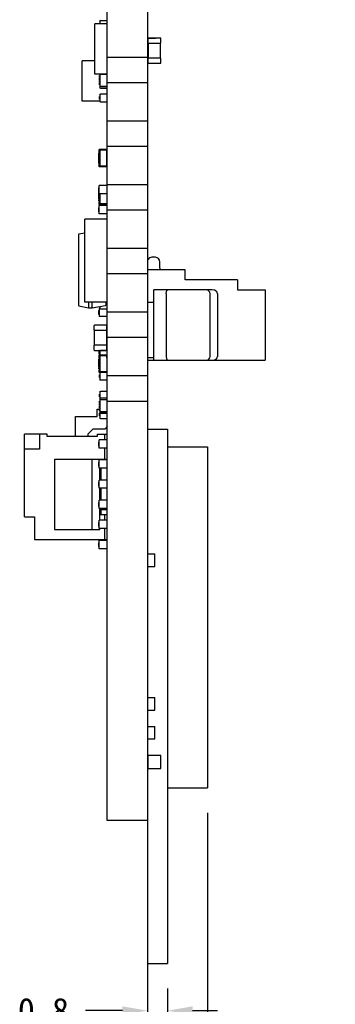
# Model space of a CAD drawing. Header units: millimetres. Extents: x 0 to 297, y 0 to 210.
# Tile 70 of 172: x 144 to 157, y 72 to 111. Entities that reach past the tile are written whole.
import ezdxf

# ---------------------------------------------------------------- set-up
doc = ezdxf.new("R2010")
doc.units = ezdxf.units.MM
doc.header["$LTSCALE"] = 16.335
doc.header["$PDMODE"] = 3
doc.header["$PDSIZE"] = 8
doc.layers.get('0').update_dxf_attribs({"linetype": 'CONTINUOUS'})
doc.layers.get('Defpoints').update_dxf_attribs({"linetype": 'CONTINUOUS'})
for name, color, linetype in [('2_100_DXF_CONTINUOUS_LINE', 7, 'CONTINUOUS'), ('3_1_A_DXF_CONTINUOUS_LINE', 7, 'CONTINUOUS'), ('_1_10001_DXF_CONTINUOUS_LINE', 7, 'CONTINUOUS'), ('_2_1_20001_DXF_CONTINUOUS_LINE', 7, 'CONTINUOUS'), ('_7_AF0_DXF_CONTINUOUS_LINE', 7, 'CONTINUOUS'), ('EXTRUDED-539DXF_CONTINUOUS_LINE', 7, 'CONTINUOUS'), ('EXTRUDED-541DXF_CONTINUOUS_LINE', 7, 'CONTINUOUS'), ('EXTRUDED-543DXF_CONTINUOUS_LINE', 7, 'CONTINUOUS'), ('MOLEX1_25-LSDXF_CONTINUOUS_LINE', 7, 'CONTINUOUS'), ('OPEN_CASCADEDXF_CONTINUOUS_LINE', 7, 'CONTINUOUS'), ('PRT0001_DXF_CONTINUOUS_LINE', 7, 'CONTINUOUS'), ('PRT0003_DXF_CONTINUOUS_LINE', 7, 'CONTINUOUS'), ('PRT0005_DXF_CONTINUOUS_LINE', 7, 'CONTINUOUS'), ('SOT23-5-1406DXF_CONTINUOUS_LINE', 7, 'CONTINUOUS'), ('SOT23-5AND6_DXF_CONTINUOUS_LINE', 7, 'CONTINUOUS'), ('USER_LIBRARYDXF_CONTINUOUS_LINE', 7, 'CONTINUOUS')]:
    doc.layers.add(name, color=color, linetype=linetype)
doc.styles.get("Standard").update_dxf_attribs({"font": '仿宋_GB2312.ttf'})
doc.dimstyles.get("Standard").update_dxf_attribs({"dimtxt": 2.5, "dimasz": 3.5, "dimexe": 1.5, "dimexo": 1, "dimtad": 1, "dimdsep": 46, "dimtxsty": 'Standard', "dimblk": '_FILLED', "dimblk1": '_FILLED', "dimblk2": '_FILLED', "dimcen": 0.09, "dimazin": 2, "dimtol": 1, "dimtp": 0.01, "dimtm": 0.01, "dimtfac": 1, "dimtofl": 0, "dimtmove": 0, "dimatfit": 3, "dimldrblk": '_FILLED', "dimfxl": 1, "dimtolj": 1, "dimarcsym": 0})

# ---------------------------------------------------------------- blocks, each defined once
blk = doc.blocks.new('_FILLED')
at = {"color": 0, "linetype": 'ByBlock'}
blk.add_solid([(0, 0), (-1, 0.171), (-1, -0.171)], dxfattribs=at)
blk = doc.blocks.new('*D18')
at = {"color": 0, "lineweight": -2, "transparency": 16777216}
for p, q in [((149.577, 77.954), (149.577, 69.874)), ((150.377, 72.254), (150.377, 69.874)), ((148.577, 71.374), (147.101, 71.374)), ((151.377, 71.374), (152.377, 71.374))]:
    blk.add_line(p, q, dxfattribs=at)
at = {"layer": 'Defpoints', "color": 0, "transparency": 16777216}
for p in [(149.577, 78.954), (150.377, 73.254), (150.377, 71.374)]:
    blk.add_point(p, dxfattribs=at)
at = {"color": 0, "lineweight": -2, "transparency": 16777216}
blk.add_blockref('_FILLED', (149.577, 71.374), dxfattribs=at)
at = {"color": 0, "lineweight": -2, "transparency": 16777216, "rotation": 180}
blk.add_blockref('_FILLED', (150.377, 71.374), dxfattribs=at)
at = {"color": 0, "transparency": 16777216, "insert": (145.429, 71.374), "char_height": 1, "attachment_point": 5}
blk.add_mtext('\\A1;0.8', dxfattribs=at)
blk = doc.blocks.new('*D19')
at = {"color": 0, "lineweight": -2, "transparency": 16777216}
for p, q in [((151.977, 79.254), (151.977, 67.871)), ((149.577, 77.954), (149.577, 67.871)), ((148.577, 69.371), (147.577, 69.371)), ((152.977, 69.371), (154.43, 69.371))]:
    blk.add_line(p, q, dxfattribs=at)
at = {"layer": 'Defpoints', "color": 0, "transparency": 16777216}
for p in [(151.977, 80.254), (149.577, 78.954), (151.977, 69.371)]:
    blk.add_point(p, dxfattribs=at)
at = {"color": 0, "lineweight": -2, "transparency": 16777216}
blk.add_blockref('_FILLED', (149.577, 69.371), dxfattribs=at)
at = {"color": 0, "lineweight": -2, "transparency": 16777216, "rotation": 180}
blk.add_blockref('_FILLED', (151.977, 69.371), dxfattribs=at)
at = {"color": 0, "transparency": 16777216, "insert": (156.126, 69.371), "char_height": 1, "attachment_point": 5}
blk.add_mtext('\\A1;2.4', dxfattribs=at)

msp = doc.modelspace()

# ---------------------------------------------------------------- linework, layer by layer
at = {"color": 7, "true_color": 0xffffff}
msp.add_line((150.374, 94.554), (150.377, 73.254), dxfattribs=at)
at = {"layer": '2_100_DXF_CONTINUOUS_LINE', "color": 7, "linetype": 'Continuous'}
for p, q in [((150.113, 109.339), (149.593, 109.339)), ((149.593, 109.339), (149.593, 109.159)), ((149.613, 109.139), (150.093, 109.139)), ((150.113, 109.159), (150.113, 109.339)), ((147.962, 97.895), (147.442, 97.895)), ((147.442, 97.895), (147.442, 97.715)), ((147.962, 97.715), (147.962, 97.895)), ((147.462, 97.695), (147.942, 97.695))]:
    msp.add_line(p, q, dxfattribs=at)
for centre, start, end in [((149.613, 109.159), 180, 270), ((150.093, 109.159), 270, 0), ((147.462, 97.715), 180, 270), ((147.942, 97.715), 270, 360), ((149.613, 81.524), 163.2056, 164.9793), ((149.613, 81.524), 105.0204, 106.8973), ((150.093, 81.524), 73.1236, 74.9802), ((150.093, 81.524), 15.0213, 16.8166)]:
    msp.add_arc(centre, 0.02, start, end, dxfattribs=at)
at = {"layer": '3_1_A_DXF_CONTINUOUS_LINE', "color": 7, "linetype": 'Continuous'}
for p, q in [((149.593, 110.119), (149.593, 109.939)), ((149.593, 109.939), (150.113, 109.939)), ((150.093, 110.139), (149.613, 110.139)), ((150.113, 109.939), (150.113, 110.119)), ((147.442, 98.675), (147.442, 98.495)), ((147.942, 98.695), (147.462, 98.695)), ((147.962, 98.495), (147.962, 98.675)), ((147.442, 98.495), (147.962, 98.495)), ((149.593, 81.524), (149.593, 81.044)), ((150.093, 81.544), (149.613, 81.544)), ((150.113, 81.044), (150.113, 81.524)), ((149.613, 81.024), (150.093, 81.024))]:
    msp.add_line(p, q, dxfattribs=at)
for centre, start, end in [((149.613, 110.119), 90, 180), ((150.093, 110.119), 0, 90), ((147.462, 98.675), 90, 180), ((147.942, 98.675), 360, 90), ((149.613, 81.524), 90, 180), ((150.093, 81.524), 0, 90), ((149.613, 81.044), 180, 270), ((150.093, 81.044), 270, 0)]:
    msp.add_arc(centre, 0.02, start, end, dxfattribs=at)
at = {"layer": '_1_10001_DXF_CONTINUOUS_LINE', "color": 7, "linetype": 'Continuous'}
for p, q in [((149.603, 109.939), (149.603, 109.339)), ((150.103, 109.339), (150.103, 109.939)), ((147.452, 98.495), (147.452, 97.895)), ((147.952, 97.895), (147.952, 98.495))]:
    msp.add_line(p, q, dxfattribs=at)
at = {"layer": '_2_1_20001_DXF_CONTINUOUS_LINE', "color": 7, "linetype": 'Continuous'}
for p, q in [((149.577, 89.584), (149.877, 89.584)), ((149.877, 89.084), (149.877, 89.584)), ((149.577, 89.084), (149.877, 89.084)), ((149.577, 83.854), (149.877, 83.854)), ((149.877, 83.354), (149.877, 83.854)), ((149.577, 83.354), (149.877, 83.354)), ((149.577, 82.704), (149.877, 82.704)), ((149.877, 82.204), (149.877, 82.704)), ((149.577, 82.204), (149.877, 82.204))]:
    msp.add_line(p, q, dxfattribs=at)
at = {"layer": '_7_AF0_DXF_CONTINUOUS_LINE', "color": 7, "linetype": 'Continuous'}
for p, q in [((149.878, 89.399), (149.877, 89.399)), ((149.878, 89.338), (149.877, 89.338)), ((149.878, 89.279), (149.877, 89.279)), ((149.878, 89.279), (149.878, 89.399)), ((149.878, 83.669), (149.877, 83.669)), ((149.878, 83.608), (149.877, 83.608)), ((149.878, 83.549), (149.878, 83.669)), ((149.878, 83.549), (149.877, 83.549)), ((149.878, 82.52), (149.877, 82.52)), ((149.878, 82.459), (149.877, 82.459)), ((149.878, 82.4), (149.878, 82.52)), ((149.878, 82.4), (149.877, 82.4))]:
    msp.add_line(p, q, dxfattribs=at)
at = {"layer": 'EXTRUDED-539DXF_CONTINUOUS_LINE', "color": 7, "linetype": 'Continuous'}
for p, q in [((146.977, 107.629), (146.977, 109.229)), ((147.477, 109.229), (146.977, 109.229)), ((147.673, 107.629), (146.977, 107.629))]:
    msp.add_line(p, q, dxfattribs=at)
at = {"layer": 'EXTRUDED-541DXF_CONTINUOUS_LINE', "color": 7, "linetype": 'Continuous'}
for p, q in [((147.477, 108.706), (147.477, 110.706)), ((147.977, 110.706), (147.477, 110.706)), ((147.977, 108.706), (147.477, 108.706))]:
    msp.add_line(p, q, dxfattribs=at)
at = {"layer": 'EXTRUDED-543DXF_CONTINUOUS_LINE', "color": 7, "linetype": 'Continuous'}
for p, q in [((147.957, 102.919), (147.077, 102.919)), ((147.077, 99.619), (147.077, 102.919)), ((147.957, 102.919), (147.957, 99.619)), ((147.957, 99.619), (147.077, 99.619))]:
    msp.add_line(p, q, dxfattribs=at)
at = {"layer": 'MOLEX1_25-LSDXF_CONTINUOUS_LINE', "color": 7, "linetype": 'Continuous'}
for p, q in [((149.897, 101.403), (149.757, 101.403)), ((151.077, 100.903), (149.577, 100.903)), ((150.077, 100.971), (150.077, 101.223)), ((151.077, 100.503), (151.077, 100.903)), ((153.177, 100.503), (151.077, 100.503)), ((153.177, 100.503), (153.177, 100.103)), ((152.165, 100.103), (149.827, 100.103)), ((149.827, 97.303), (149.827, 100.103)), ((153.177, 100.103), (154.277, 100.103)), ((154.277, 100.103), (154.277, 97.303)), ((150.327, 99.953), (150.327, 97.453)), ((152.077, 97.453), (152.077, 99.953)), ((152.377, 99.953), (152.377, 97.453)), ((149.827, 99.603), (149.577, 99.603)), ((149.577, 97.403), (149.827, 97.403)), ((149.577, 97.303), (154.277, 97.303))]:
    msp.add_line(p, q, dxfattribs=at)
for centre, radius, start, end in [((149.757, 101.223), 0.18, 90, 147.8098), ((149.897, 101.223), 0.18, 0, 90), ((150.577, 100.971), 0.5, 180, 187.82), ((151.927, 99.953), 0.15, 0, 90), ((151.927, 97.453), 0.15, 270, 0)]:
    msp.add_arc(centre, radius, start, end, dxfattribs=at)
for centre, start_param, end_param in [((152.165, 99.953), 0, 1.570796), ((152.165, 97.453), -1.570796, 0)]:
    msp.add_ellipse(centre, major_axis=(0.212, 0), ratio=0.707107, start_param=start_param, end_param=end_param, dxfattribs=at)
for points, knots in [([(150.327, 99.953), (150.327, 99.973), (150.33, 100.002), (150.338, 100.038), (150.346, 100.061), (150.355, 100.079), (150.365, 100.093), (150.377, 100.101), (150.385, 100.103), (150.389, 100.103)], [0, 0, 0, 0, 0.343767, 0.498941, 0.636433, 0.753873, 0.85114, 0.930984, 1, 1, 1, 1]), ([(150.327, 97.453), (150.327, 97.434), (150.33, 97.405), (150.338, 97.369), (150.346, 97.346), (150.355, 97.328), (150.365, 97.314), (150.377, 97.306), (150.385, 97.303), (150.389, 97.303)], [0, 0, 0, 0, 0.343791, 0.49896, 0.636454, 0.753929, 0.851173, 0.930973, 1, 1, 1, 1])]:
    msp.add_open_spline(points, degree=3, knots=knots, dxfattribs=at)
at = {"layer": 'OPEN_CASCADEDXF_CONTINUOUS_LINE', "color": 7, "linetype": 'Continuous'}
for p, q in [((147.977, 78.954), (147.977, 148.954)), ((149.577, 148.954), (149.577, 78.954)), ((149.577, 109.374), (147.977, 109.374)), ((147.977, 108.374), (149.577, 108.374)), ((149.577, 106.834), (147.977, 106.834)), ((147.977, 105.834), (149.577, 105.834)), ((149.577, 104.294), (147.977, 104.294)), ((147.977, 103.294), (149.577, 103.294)), ((149.577, 101.754), (147.977, 101.754)), ((147.977, 100.754), (149.577, 100.754)), ((149.577, 99.214), (147.977, 99.214)), ((147.977, 98.214), (149.577, 98.214)), ((149.577, 96.674), (147.977, 96.674)), ((147.977, 95.674), (149.577, 95.674)), ((149.577, 78.954), (147.977, 78.954))]:
    msp.add_line(p, q, dxfattribs=at)
at = {"layer": 'PRT0001_DXF_CONTINUOUS_LINE', "color": 7, "linetype": 'Continuous'}
for p, q in [((149.577, 94.554), (150.374, 94.554)), ((150.374, 93.854), (151.977, 93.854)), ((151.977, 93.854), (151.977, 80.254)), ((150.376, 80.253), (151.977, 80.254)), ((149.577, 78.954), (149.577, 73.254)), ((149.577, 73.254), (150.377, 73.254))]:
    msp.add_line(p, q, dxfattribs=at)
at = {"layer": 'PRT0003_DXF_CONTINUOUS_LINE', "color": 7, "linetype": 'Continuous'}
for p, q in [((146.702, 95.054), (147.577, 95.054)), ((146.702, 94.254), (146.702, 95.054)), ((147.577, 95.354), (147.67, 95.354)), ((147.577, 95.054), (147.577, 95.354)), ((147.977, 94.654), (147.877, 94.554)), ((145.577, 94.354), (144.677, 94.354)), ((144.677, 91.054), (144.677, 94.354)), ((145.277, 94.354), (145.277, 93.754)), ((145.577, 94.254), (145.577, 94.354)), ((147.577, 94.254), (145.577, 94.254)), ((147.402, 94.554), (147.202, 94.354)), ((147.202, 94.354), (147.202, 94.254)), ((147.877, 94.554), (147.402, 94.554)), ((147.577, 94.354), (147.977, 94.354)), ((147.577, 94.354), (147.577, 94.254)), ((147.877, 94.13), (147.877, 94.354)), ((145.277, 93.754), (144.677, 93.754)), ((147.877, 93.354), (147.877, 93.8)), ((145.877, 93.354), (147.977, 93.354)), ((145.877, 93.354), (145.877, 90.554)), ((147.377, 90.554), (147.377, 93.354)), ((147.677, 93.328), (147.677, 93.354)), ((147.727, 93.354), (147.727, 93.328)), ((147.677, 92.526), (147.677, 92.998)), ((147.727, 92.526), (147.727, 92.998)), ((147.677, 91.723), (147.677, 92.196)), ((147.727, 91.723), (147.727, 92.196)), ((147.677, 90.921), (147.677, 91.393)), ((147.677, 91.154), (147.977, 91.154)), ((147.727, 91.154), (147.727, 91.393)), ((147.727, 91.354), (147.977, 91.354)), ((147.877, 90.921), (147.877, 91.154)), ((144.677, 91.054), (145.077, 91.054)), ((145.077, 91.054), (145.077, 90.154)), ((145.877, 90.554), (147.677, 90.554)), ((147.677, 90.554), (147.677, 90.591)), ((147.877, 90.154), (147.877, 90.591)), ((145.077, 90.154), (147.977, 90.154))]:
    msp.add_line(p, q, dxfattribs=at)
at = {"layer": 'PRT0005_DXF_CONTINUOUS_LINE', "color": 7, "linetype": 'Continuous'}
msp.add_line((147.977, 102.454), (147.957, 102.454), dxfattribs=at)
at = {"layer": 'SOT23-5-1406DXF_CONTINUOUS_LINE', "color": 7, "linetype": 'Continuous'}
for p, q in [((146.827, 102.296), (146.827, 99.493)), ((147.077, 102.365), (146.848, 102.32)), ((146.848, 99.468), (147.227, 99.394)), ((147.227, 99.619), (147.227, 99.419)), ((147.227, 99.394), (147.377, 99.394)), ((147.377, 99.419), (147.377, 99.619)), ((147.377, 99.394), (147.907, 99.488)), ((147.927, 99.512), (147.927, 99.619))]:
    msp.add_line(p, q, dxfattribs=at)
for centre, radius, start, end in [((146.852, 102.296), 0.025, 101, 180), ((146.852, 99.493), 0.025, 180, 259), ((147.382, 99.419), 0.00443, 180.0054, 184.8915), ((147.902, 99.512), 0.025, 280, 360)]:
    msp.add_arc(centre, radius, start, end, dxfattribs=at)
msp.add_ellipse((147.099, 99.419), major_axis=(0.129, 0), ratio=0.19438, start_param=-0.018208, end_param=0, dxfattribs=at)
for points, knots in [([(147.227, 99.419), (147.227, 99.416), (147.227, 99.411), (147.226, 99.405), (147.226, 99.402), (147.226, 99.399), (147.227, 99.397), (147.227, 99.395), (147.227, 99.394), (147.227, 99.394), (147.227, 99.394)], [0, 0, 0, 0, 0.377191, 0.547404, 0.696799, 0.820007, 0.912621, 0.971987, 0.989318, 1, 1, 1, 1]), ([(147.377, 99.419), (147.378, 99.416), (147.378, 99.411), (147.378, 99.405), (147.378, 99.402), (147.378, 99.399), (147.378, 99.397), (147.378, 99.395), (147.378, 99.394), (147.377, 99.394), (147.377, 99.394)], [0, 0, 0, 0, 0.378001, 0.548606, 0.698318, 0.8217, 0.914252, 0.973188, 0.990058, 1, 1, 1, 1])]:
    msp.add_open_spline(points, degree=3, knots=knots, dxfattribs=at)
at = {"layer": 'SOT23-5AND6_DXF_CONTINUOUS_LINE', "color": 7, "linetype": 'Continuous'}
for p, q in [((147.977, 102.044), (147.957, 102.044)), ((147.957, 101.644), (147.977, 101.644)), ((147.977, 101.094), (147.957, 101.094)), ((147.957, 100.694), (147.977, 100.694)), ((147.977, 100.144), (147.957, 100.144)), ((147.957, 99.744), (147.977, 99.744))]:
    msp.add_line(p, q, dxfattribs=at)
at = {"layer": 'USER_LIBRARYDXF_CONTINUOUS_LINE', "color": 7, "linetype": 'Continuous'}
for p, q in [((147.67, 110.706), (147.67, 110.74)), ((147.67, 110.74), (147.673, 110.74)), ((147.673, 110.806), (147.673, 110.706)), ((147.947, 110.836), (147.703, 110.836)), ((149.577, 110.144), (149.902, 110.144)), ((149.577, 110.144), (149.902, 110.144)), ((149.593, 110.047), (149.577, 110.047)), ((149.577, 110.047), (149.593, 110.047)), ((149.902, 110.144), (149.902, 110.144)), ((149.902, 110.139), (149.902, 110.144)), ((149.603, 109.883), (149.577, 109.883)), ((149.577, 109.883), (149.603, 109.883)), ((149.603, 109.395), (149.577, 109.395)), ((149.577, 109.395), (149.603, 109.395)), ((147.67, 108.653), (147.673, 108.653)), ((147.67, 108.58), (147.67, 108.653)), ((147.67, 108.58), (147.673, 108.58)), ((147.673, 108.551), (147.67, 108.551)), ((147.67, 108.477), (147.67, 108.551)), ((147.67, 108.514), (147.673, 108.514)), ((147.67, 108.477), (147.673, 108.477)), ((147.67, 108.447), (147.673, 108.447)), ((147.67, 108.37), (147.67, 108.447)), ((147.67, 108.37), (147.673, 108.37)), ((147.673, 108.347), (147.67, 108.347)), ((147.67, 108.273), (147.67, 108.347)), ((147.673, 108.706), (147.673, 108.697)), ((147.977, 108.697), (147.673, 108.697)), ((147.673, 108.697), (147.977, 108.697)), ((147.673, 108.697), (147.673, 108.21)), ((147.67, 108.31), (147.673, 108.31)), ((147.67, 108.273), (147.673, 108.273)), ((147.977, 108.21), (147.673, 108.21)), ((147.673, 108.21), (147.977, 108.21)), ((147.673, 108.21), (147.673, 108.179)), ((147.703, 108.149), (147.947, 108.149)), ((147.67, 107.81), (147.673, 107.81)), ((147.67, 107.703), (147.67, 107.81)), ((147.673, 107.722), (147.67, 107.722)), ((147.67, 107.714), (147.673, 107.714)), ((147.67, 107.705), (147.673, 107.705)), ((147.67, 107.703), (147.673, 107.703)), ((147.673, 107.876), (147.673, 107.632)), ((147.947, 107.906), (147.703, 107.906)), ((147.703, 107.601), (147.947, 107.601)), ((147.977, 105.694), (147.652, 105.694)), ((147.977, 105.694), (147.652, 105.694)), ((147.652, 105.694), (147.652, 105.694)), ((147.652, 105.594), (147.652, 105.694)), ((147.652, 105.644), (147.677, 105.644)), ((147.677, 105.594), (147.652, 105.594)), ((147.652, 105.114), (147.652, 105.594)), ((147.952, 105.669), (147.677, 105.669)), ((147.952, 105.669), (147.677, 105.669)), ((147.677, 105.669), (147.677, 105.039)), ((147.677, 105.644), (147.677, 105.669)), ((147.677, 105.114), (147.677, 105.594)), ((147.952, 105.594), (147.952, 105.669)), ((147.952, 105.039), (147.952, 105.669)), ((147.977, 105.594), (147.952, 105.594)), ((147.652, 105.558), (147.642, 105.558)), ((147.642, 105.555), (147.642, 105.558)), ((147.652, 105.555), (147.642, 105.555)), ((147.642, 105.519), (147.642, 105.555)), ((147.652, 105.542), (147.642, 105.542)), ((147.652, 105.519), (147.642, 105.519)), ((147.642, 105.469), (147.642, 105.519)), ((147.652, 105.508), (147.642, 105.508)), ((147.652, 105.482), (147.642, 105.482)), ((147.642, 105.38), (147.642, 105.482)), ((147.652, 105.43), (147.642, 105.43)), ((147.642, 105.388), (147.642, 105.43)), ((147.652, 105.38), (147.642, 105.38)), ((147.642, 105.367), (147.642, 105.38)), ((147.652, 105.367), (147.642, 105.367)), ((147.642, 105.265), (147.642, 105.367)), ((147.652, 105.265), (147.642, 105.265)), ((147.642, 105.238), (147.642, 105.265)), ((147.652, 105.252), (147.642, 105.252)), ((147.642, 105.15), (147.642, 105.252)), ((147.652, 105.2), (147.642, 105.2)), ((147.642, 105.152), (147.642, 105.18)), ((147.652, 105.15), (147.642, 105.15)), ((147.677, 105.114), (147.652, 105.114)), ((147.652, 105.014), (147.652, 105.114)), ((147.652, 105.064), (147.677, 105.064)), ((147.977, 105.014), (147.652, 105.014)), ((147.677, 105.064), (147.677, 105.039)), ((147.952, 105.039), (147.677, 105.039)), ((147.952, 105.039), (147.677, 105.039)), ((147.977, 105.114), (147.952, 105.114)), ((147.952, 105.114), (147.977, 105.114)), ((147.952, 105.114), (147.952, 105.039)), ((147.652, 104.177), (147.642, 104.177)), ((147.642, 104.02), (147.642, 104.177)), ((147.652, 104.02), (147.642, 104.02)), ((147.642, 103.956), (147.642, 104.02)), ((147.652, 104.008), (147.642, 104.008)), ((147.977, 104.269), (147.652, 104.269)), ((147.652, 103.939), (147.652, 104.269)), ((147.652, 103.956), (147.642, 103.956)), ((147.652, 103.942), (147.642, 103.942)), ((147.642, 103.84), (147.642, 103.942)), ((147.652, 103.937), (147.642, 103.937)), ((147.652, 103.888), (147.642, 103.888)), ((147.652, 103.842), (147.642, 103.842)), ((147.652, 103.84), (147.642, 103.84)), ((147.652, 103.827), (147.642, 103.827)), ((147.642, 103.725), (147.642, 103.827)), ((147.652, 103.777), (147.642, 103.777)), ((147.652, 103.725), (147.642, 103.725)), ((147.652, 103.688), (147.642, 103.688)), ((147.642, 103.652), (147.642, 103.688)), ((147.652, 103.68), (147.642, 103.68)), ((147.652, 103.652), (147.642, 103.652)), ((147.977, 103.939), (147.652, 103.939)), ((147.652, 103.939), (147.652, 103.614)), ((147.677, 103.939), (147.677, 103.614)), ((147.677, 103.939), (147.677, 103.539)), ((147.952, 103.939), (147.952, 103.539)), ((147.652, 103.377), (147.642, 103.377)), ((147.642, 103.22), (147.642, 103.377)), ((147.652, 103.614), (147.677, 103.614)), ((147.652, 103.514), (147.652, 103.614)), ((147.652, 103.564), (147.677, 103.564)), ((147.977, 103.514), (147.652, 103.514)), ((147.977, 103.469), (147.652, 103.469)), ((147.652, 103.139), (147.652, 103.469)), ((147.67, 103.51), (147.673, 103.51)), ((147.67, 103.469), (147.67, 103.51)), ((147.673, 103.514), (147.673, 103.469)), ((147.677, 103.564), (147.677, 103.539)), ((147.952, 103.539), (147.677, 103.539)), ((147.952, 103.539), (147.677, 103.539)), ((147.952, 103.614), (147.977, 103.614)), ((147.952, 103.614), (147.952, 103.539)), ((147.652, 103.22), (147.642, 103.22)), ((147.977, 103.139), (147.652, 103.139)), ((147.977, 102.209), (147.957, 102.209)), ((147.675, 99.369), (147.652, 99.369)), ((147.652, 99.369), (147.652, 99.039)), ((147.673, 99.446), (147.673, 99.382)), ((147.703, 99.351), (147.947, 99.351)), ((147.977, 99.369), (147.974, 99.369)), ((147.652, 99.288), (147.642, 99.288)), ((147.642, 99.13), (147.642, 99.288)), ((147.652, 99.284), (147.642, 99.284)), ((147.652, 99.134), (147.642, 99.134)), ((147.652, 99.13), (147.642, 99.13)), ((147.977, 99.039), (147.652, 99.039)), ((147.977, 98.439), (147.952, 98.439)), ((147.952, 98.439), (147.977, 98.439)), ((147.977, 97.951), (147.952, 97.951)), ((147.952, 97.951), (147.977, 97.951)), ((147.642, 97.693), (147.642, 97.695)), ((147.642, 97.691), (147.642, 97.695)), ((147.652, 97.691), (147.642, 97.691)), ((147.652, 97.362), (147.642, 97.362)), ((147.642, 97.26), (147.642, 97.362)), ((147.652, 97.655), (147.652, 97.695)), ((147.673, 97.655), (147.652, 97.655)), ((147.652, 97.555), (147.652, 97.655)), ((147.652, 97.605), (147.673, 97.605)), ((147.67, 97.555), (147.652, 97.555)), ((147.977, 97.498), (147.652, 97.498)), ((147.652, 97.398), (147.652, 97.498)), ((147.652, 97.448), (147.677, 97.448)), ((147.652, 97.398), (147.677, 97.398)), ((147.652, 97.398), (147.652, 96.918)), ((147.67, 97.586), (147.673, 97.586)), ((147.67, 97.498), (147.67, 97.586)), ((147.673, 97.657), (147.673, 97.498)), ((147.677, 97.695), (147.677, 97.674)), ((147.677, 97.674), (147.677, 97.695)), ((147.952, 97.473), (147.677, 97.473)), ((147.952, 97.473), (147.677, 97.473)), ((147.677, 97.473), (147.677, 96.843)), ((147.677, 97.448), (147.677, 97.473)), ((147.677, 97.398), (147.677, 96.918)), ((147.947, 97.688), (147.703, 97.688)), ((147.952, 97.687), (147.952, 97.698)), ((147.952, 97.473), (147.952, 96.843)), ((147.952, 97.398), (147.952, 97.473)), ((147.952, 97.398), (147.977, 97.398)), ((147.652, 97.312), (147.642, 97.312)), ((147.652, 97.26), (147.642, 97.26)), ((147.652, 97.247), (147.642, 97.247)), ((147.642, 97.145), (147.642, 97.247)), ((147.652, 97.241), (147.642, 97.241)), ((147.652, 97.192), (147.642, 97.192)), ((147.652, 97.147), (147.642, 97.147)), ((147.652, 97.145), (147.642, 97.145)), ((147.652, 97.131), (147.642, 97.131)), ((147.642, 97.03), (147.642, 97.131)), ((147.652, 97.081), (147.642, 97.081)), ((147.652, 97.03), (147.642, 97.03)), ((147.652, 96.993), (147.642, 96.993)), ((147.642, 96.956), (147.642, 96.993)), ((147.652, 96.984), (147.642, 96.984)), ((147.652, 96.956), (147.642, 96.956)), ((147.652, 96.918), (147.677, 96.918)), ((147.652, 96.818), (147.652, 96.918)), ((147.652, 96.868), (147.677, 96.868)), ((147.977, 96.818), (147.652, 96.818)), ((147.67, 96.719), (147.673, 96.719)), ((147.67, 96.612), (147.67, 96.719)), ((147.673, 96.612), (147.67, 96.612)), ((147.673, 96.791), (147.673, 96.547)), ((147.677, 96.868), (147.677, 96.843)), ((147.952, 96.843), (147.677, 96.843)), ((147.952, 96.843), (147.677, 96.843)), ((147.952, 96.918), (147.977, 96.918)), ((147.952, 96.918), (147.952, 96.843)), ((147.703, 96.517), (147.947, 96.517)), ((147.67, 95.953), (147.673, 95.953)), ((147.67, 95.846), (147.67, 95.953)), ((147.673, 95.846), (147.67, 95.846)), ((147.673, 96.024), (147.673, 95.78)), ((147.947, 96.055), (147.703, 96.055)), ((147.947, 95.794), (147.703, 95.794)), ((147.673, 95.67), (147.67, 95.67)), ((147.67, 95.596), (147.67, 95.67)), ((147.673, 95.633), (147.67, 95.633)), ((147.67, 95.596), (147.673, 95.596)), ((147.673, 95.573), (147.67, 95.573)), ((147.67, 95.496), (147.67, 95.573)), ((147.67, 95.57), (147.673, 95.57)), ((147.67, 95.532), (147.673, 95.532)), ((147.67, 95.496), (147.673, 95.496)), ((147.673, 95.466), (147.67, 95.466)), ((147.67, 95.392), (147.67, 95.466)), ((147.673, 95.429), (147.67, 95.429)), ((147.67, 95.392), (147.673, 95.392)), ((147.673, 95.764), (147.673, 95.733)), ((147.673, 95.733), (147.977, 95.733)), ((147.673, 95.733), (147.977, 95.733)), ((147.673, 95.733), (147.673, 95.245)), ((147.67, 95.363), (147.673, 95.363)), ((147.67, 95.289), (147.67, 95.363)), ((147.67, 95.354), (147.673, 95.354)), ((147.67, 95.318), (147.673, 95.318)), ((147.67, 95.289), (147.673, 95.289)), ((147.67, 95.186), (147.673, 95.186)), ((147.67, 95.079), (147.67, 95.186)), ((147.673, 95.079), (147.67, 95.079)), ((147.977, 95.245), (147.673, 95.245)), ((147.673, 95.245), (147.977, 95.245)), ((147.673, 95.245), (147.673, 95.215)), ((147.673, 95.215), (147.673, 95.014)), ((147.703, 95.184), (147.947, 95.184)), ((147.703, 94.983), (147.947, 94.983)), ((147.652, 94.039), (147.642, 94.039)), ((147.642, 93.881), (147.642, 94.039)), ((147.652, 93.881), (147.642, 93.881)), ((147.977, 94.13), (147.652, 94.13)), ((147.652, 93.8), (147.652, 94.13)), ((147.977, 93.8), (147.652, 93.8)), ((147.652, 93.236), (147.642, 93.236)), ((147.642, 93.079), (147.642, 93.236)), ((147.652, 93.079), (147.642, 93.079)), ((147.977, 93.328), (147.652, 93.328)), ((147.652, 92.998), (147.652, 93.328)), ((147.977, 92.998), (147.652, 92.998)), ((147.652, 92.434), (147.642, 92.434)), ((147.642, 92.276), (147.642, 92.434)), ((147.652, 92.276), (147.642, 92.276)), ((147.977, 92.526), (147.652, 92.526)), ((147.652, 92.196), (147.652, 92.526)), ((147.977, 92.196), (147.652, 92.196)), ((147.652, 91.632), (147.642, 91.632)), ((147.642, 91.474), (147.642, 91.632)), ((147.652, 91.474), (147.642, 91.474)), ((147.977, 91.723), (147.652, 91.723)), ((147.652, 91.393), (147.652, 91.723)), ((147.977, 91.393), (147.652, 91.393)), ((147.652, 90.83), (147.642, 90.83)), ((147.642, 90.672), (147.642, 90.83)), ((147.652, 90.672), (147.642, 90.672)), ((147.977, 90.921), (147.652, 90.921)), ((147.652, 90.591), (147.652, 90.921)), ((147.977, 90.591), (147.652, 90.591)), ((147.652, 90.027), (147.642, 90.027)), ((147.642, 89.87), (147.642, 90.027)), ((147.977, 90.119), (147.652, 90.119)), ((147.652, 89.789), (147.652, 90.119)), ((147.652, 89.87), (147.642, 89.87)), ((147.977, 89.789), (147.652, 89.789))]:
    msp.add_line(p, q, dxfattribs=at)
for centre, start, end in [((147.703, 110.806), 90, 180), ((149.608, 110.078), 119.6857, 180), ((149.608, 109.913), 119.6857, 180), ((149.608, 109.364), 180, 240.3143), ((147.703, 108.179), 180, 270), ((147.947, 108.179), 270, 275.625), ((147.703, 107.876), 90, 180), ((147.703, 107.632), 180, 270), ((147.947, 100.549), 360, 69.8561), ((147.703, 99.382), 180, 270), ((147.947, 99.625), 360, 69.8561), ((147.947, 98.469), 360, 60.3144), ((147.703, 97.657), 90, 180), ((147.947, 97.657), 360, 90), ((147.703, 96.791), 115.5324, 180), ((147.947, 96.791), 360, 64.4869), ((147.703, 96.547), 180, 270), ((147.703, 96.024), 90, 180), ((147.703, 95.764), 90, 180), ((147.703, 95.78), 180, 195.9322), ((147.947, 96.024), 360, 90), ((147.947, 95.764), 360, 90), ((147.703, 95.215), 180, 270), ((147.703, 95.014), 180, 270), ((147.947, 95.215), 270, 360)]:
    msp.add_arc(centre, 0.0305, start, end, dxfattribs=at)

# ---------------------------------------------------------------- dimensions: what is measured, and where the dimension line sits
at = {"color": 3}
for base, p2, picture, middle in [((151.977, 69.371), (151.977, 80.254), '*D19', (156.126, 69.371)), ((150.377, 71.374), (150.377, 73.254), '*D18', (145.429, 71.374))]:
    dim = msp.add_linear_dim(base=base, p1=(149.577, 78.954), p2=p2, dimstyle='Standard', override={"dimtxt": 1, "dimasz": 1, "dimtad": 0, "dimtih": 1, "dimtoh": 1, "dimdec": 1, "dimzin": 0, "dimcen": 2.673, "dimadec": 0, "dimazin": 0, "dimtol": 0, "dimtzin": 0}, dxfattribs=at)
    dim.commit()
    dim.dimension.update_dxf_attribs({"geometry": picture, "text_midpoint": middle, "dimtype": 160})

doc.saveas('drawing.dxf')
